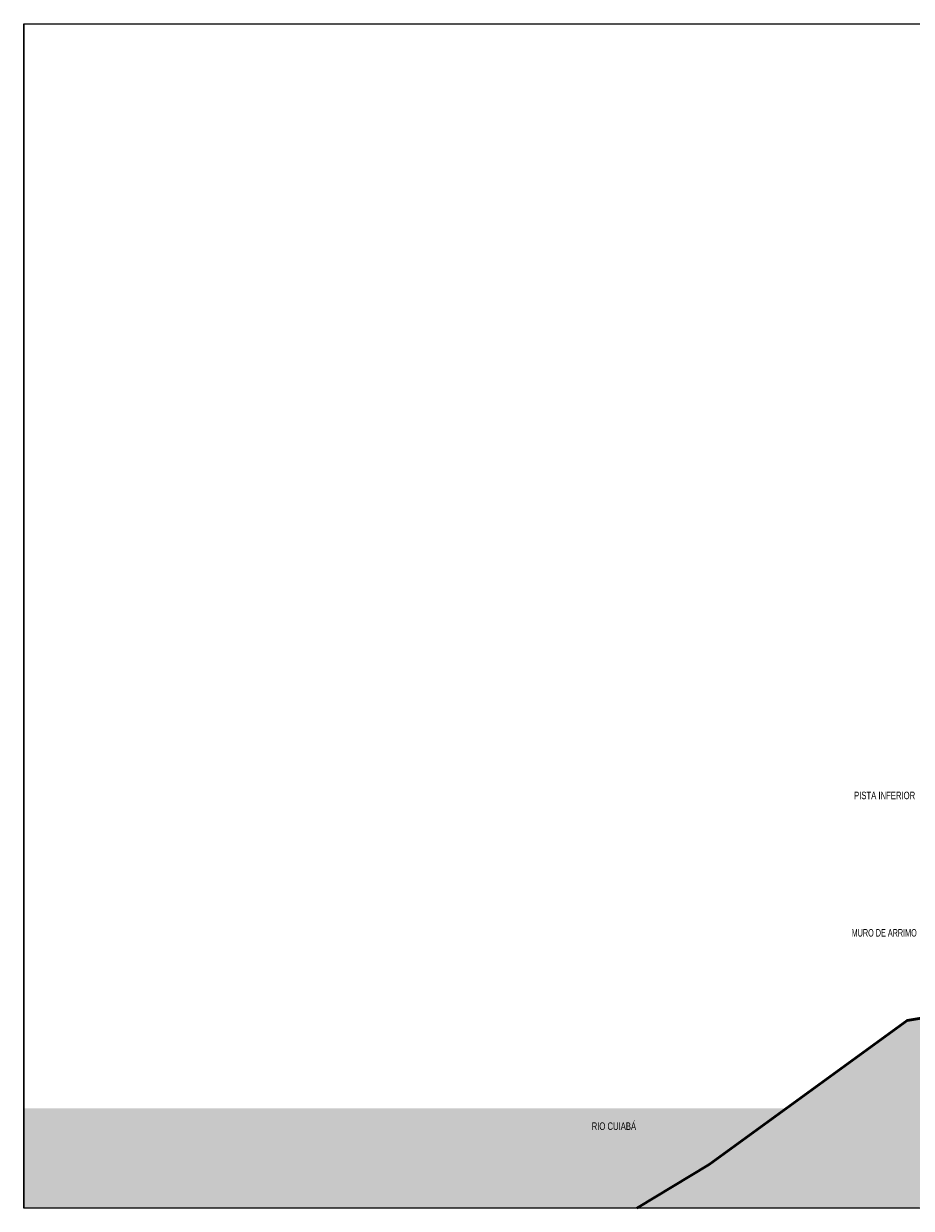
# Model space of a CAD drawing. Header units: millimetres. Extents: x -878215 to -835501, y 145651 to 160658.
# Tile 1 of 16: x -878215 to -866970, y 145651 to 160658. Entities that reach past the tile are written whole.
import ezdxf

# ---------------------------------------------------------------- set-up
doc = ezdxf.new("R2010")
doc.units = ezdxf.units.MM
doc.header["$XCLIPFRAME"] = 2
doc.linetypes.add('Tracejada', pattern=[6.35, 3.175, -3.175])
for name, color, linetype, lineweight in [('A-ANNO-IDEN', 131, 'Continuous', 5), ('A-DETL', 90, 'Continuous', 5), ('A-DETL-GENF', 92, 'Continuous', 5), ('G-ANNO-REFR', 1, 'Tracejada', 5), ('G-ANNO-TEXT', 231, 'Continuous', 5)]:
    doc.layers.add(name, color=color, linetype=linetype, lineweight=lineweight)
doc.styles.add('Swis721 LtCn BT_2', font='swisscl.ttf', dxfattribs={"height": 95})
doc.styles.add('Swis721 LtCn BT_3', font='swisscl.ttf', dxfattribs={"width": 0.9, "height": 95})
picture_1 = doc.add_image_def('image1.png', size_in_pixel=(1000, 904))
picture_2 = doc.add_image_def('image2.png', size_in_pixel=(1556, 1639))

msp = doc.modelspace()

# ---------------------------------------------------------------- hatches: boundary and pattern name
at = {"layer": 'A-DETL-GENF'}
h = msp.add_hatch(dxfattribs=at)
h.set_pattern_fill('FP1_7', color=252, style=0, pattern_type=2)
h.set_pattern_definition([(315, (-858389.35, 150900), (224.5064, 0), [158.75, -158.75]), (315, (-858347.25, 150942.1), (224.5064, 0), [158.75, -158.75]), (315, (-858305.15, 150984.2), (224.5064, 0), [158.75, -158.75]), (45, (-858277.08, 150984.2), (0, 224.5064), [158.75, -158.75]), (45, (-858234.98, 150942.1), (0, 224.5064), [158.75, -158.75]), (45, (-858192.88, 150900), (0, 224.5064), [158.75, -158.75])])
h.paths.add_polyline_path([(-869163.852, 145654.571), (-866885.845, 145654.571), (-864559.479, 147344.775), (-860148.988, 147344.775), (-852759.258, 150517.654), (-838739.951, 150517.654), (-838739.951, 151480), (-838972.314, 151480), (-838972.314, 152000), (-840115.222, 152000), (-840115.222, 151730), (-841314.498, 151784.162), (-842514.256, 151826.293), (-843714.377, 151856.39), (-844914.739, 151874.449), (-846115.222, 151880.469), (-847315.705, 151874.449), (-848516.067, 151856.39), (-849716.188, 151826.293), (-850953.094, 151782.484), (-852115.222, 151730), (-852115.642, 152000), (-853830.637, 152000), (-853830.637, 151400), (-854079.721, 151400), (-854079.721, 152131.772), (-859845.838, 149300), (-866061.21, 149300), (-866061.21, 148197.699), (-867021.089, 148028.446), (-869529.042, 146206.312), (-870447.293, 145654.571), (-869529.042, 145654.571)], flags=0)
msp.add_hatch(color=254, dxfattribs=at).paths.add_polyline_path([(-874221.355, 145654.571), (-870447.293, 145654.571), (-869529.042, 146206.312), (-868549.508, 146917.985), (-878215.076, 146917.985), (-878215.076, 145654.571)], flags=0)

# ---------------------------------------------------------------- linework, layer by layer
at = {"layer": 'A-DETL', "lineweight": 50}
for p, q in [((-866061.21, 148197.699), (-867021.089, 148028.446)), ((-867021.089, 148028.446), (-869529.042, 146206.312)), ((-869529.042, 146206.312), (-870447.293, 145654.571))]:
    msp.add_line(p, q, dxfattribs=at)

# ---------------------------------------------------------------- texts
at = {"layer": 'A-ANNO-IDEN', "insert": (-867726.241, 149188.327), "char_height": 95, "width": 974.05031, "attachment_point": 1, "style": 'Swis721 LtCn BT_3'}
msp.add_mtext('MURO DE ARRIMO', dxfattribs=at)
at = {"layer": 'G-ANNO-TEXT', "color": 7, "char_height": 95, "attachment_point": 1, "style": 'Swis721 LtCn BT_2'}
for s, insert, width in [('PISTA INFERIOR', (-867695.197, 150928.526), 921.94063), ('RIO CUIABÁ', (-871019.727, 146738.786), 685.44281)]:
    msp.add_mtext(s, dxfattribs=dict(at, insert=insert, width=width))

# ---------------------------------------------------------------- pictures from other files: only their frames are drawn
at = {"layer": 'G-ANNO-REFR'}
image = msp.add_image(picture_2, insert=(-864254.542, 148127.086), size_in_units=(6644.068, 7000), rotation=0, dxfattribs=at)
image.set_boundary_path([(-3269.23113, 2217.7843), (-3269.23113, -1295.4236), (6128.51133, -1295.4236), (6128.51133, 2217.7843), (-3269.23113, 2217.7843)])
image.dxf.flags = 15
image = msp.add_image(picture_1, insert=(-853294.48, 151479.111), size_in_units=(8716.252, 7883.73), rotation=0, dxfattribs=at)
image.set_boundary_path([(-2858.97748, 1571.8125), (-2858.97748, -148.70703), (1744.84116, -148.70703), (1744.84116, 1571.8125), (-2858.97748, 1571.8125)])
image.dxf.flags = 15

doc.saveas('drawing.dxf')
